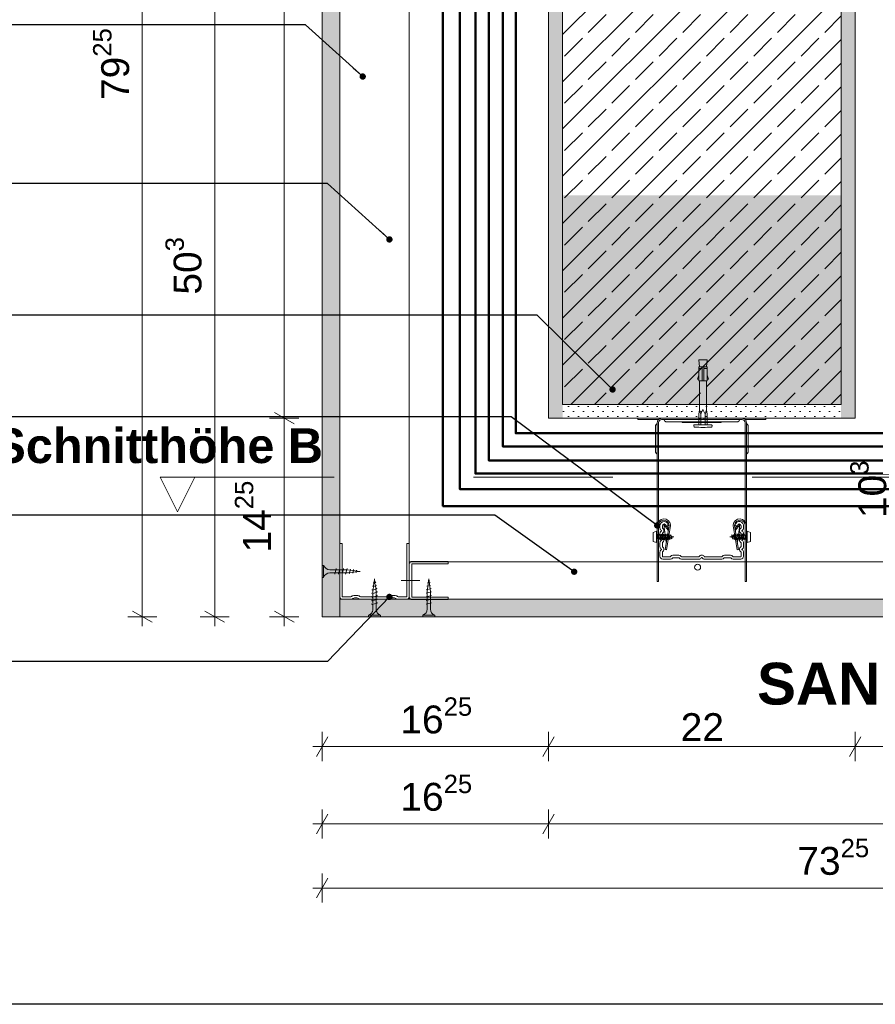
# Model space of a CAD drawing. Header units: metres. Extents: x -0.7 to 35.4, y 5.7 to 9.1.
# Tile 29 of 47: x 21.879 to 22.493, y 5.734 to 6.441. Entities that reach past the tile are written whole.
import ezdxf

# ---------------------------------------------------------------- set-up
doc = ezdxf.new("R2010")
doc.units = ezdxf.units.M
doc.header["$MEASUREMENT"] = 0
for name, pattern in [('Schnittlinie', [0.06, 0.03, -0.015, 0, -0.015]), ('VERDECKT', [0.005625, 0.00375, -0.001875]), ('Wipeout_Contour', [1, 0, -1])]:
    doc.linetypes.add(name, pattern=pattern)
for name, color, linetype in [('152 - Bemaßung_ Beschriftung.Ausbau', 7, 'Continuous'), ('203 - Marker.Schnitt - Ausbaudetail SA', 7, 'Continuous'), ('301 - Elemente.Linie', 7, 'Continuous'), ('608 - Struktur.Träger', 7, 'Continuous'), ('653 - Abdeckung.TB Verkofferung', 7, 'Continuous'), ('804 - HKLSE.Elektrik', 7, 'Continuous'), ('Neubau_653 - Abdeckung.TB Verkofferung', 7, 'Continuous'), ('Neubau_660 - Unterkonstruktion.Trockenbau', 7, 'Continuous')]:
    doc.layers.add(name, color=color, linetype=linetype)
doc.styles.add('ERSTELLTER_STIL_1', font='txt')
doc.styles.add('ERSTELLTER_STIL_2', font='txt')
doc.dimstyles.new('ERSTELLTER_STIL__1', dxfattribs={"dimtxt": 0.02, "dimasz": 0.01064, "dimexe": 0.18, "dimexo": 0.0625, "dimgap": 0, "dimtad": 1, "dimtih": 1, "dimtoh": 1, "dimzin": 0, "dimdsep": 46, "dimtxsty": 'ERSTELLTER_STIL_1', "dimblk": 'ARROWHEAD_2', "dimblk1": 'ARROWHEAD_2', "dimblk2": 'ARROWHEAD_2', "dimcen": 0.09, "dimse1": 1, "dimse2": 1, "dimclrd": 7, "dimclre": 7, "dimclrt": 7, "dimazin": 0, "dimtfac": 1, "dimtdec": 4, "dimtmove": 0, "dimatfit": 3, "dimfxl": 1, "dimtolj": 1, "dimtzin": 0, "dimarcsym": 0})
doc.dimstyles.new('ERSTELLTER_STIL__2', dxfattribs={"dimtxt": 0.02, "dimasz": 0.01064, "dimexe": 0.18, "dimexo": 0.0625, "dimgap": 0, "dimtad": 1, "dimzin": 0, "dimdsep": 46, "dimtxsty": 'ERSTELLTER_STIL_1', "dimblk": 'ARROWHEAD_2', "dimblk1": 'ARROWHEAD_2', "dimblk2": 'ARROWHEAD_2', "dimcen": 0.09, "dimse1": 1, "dimse2": 1, "dimclrd": 7, "dimclre": 7, "dimclrt": 7, "dimazin": 0, "dimtfac": 1, "dimtdec": 4, "dimtmove": 0, "dimatfit": 3, "dimfxl": 1, "dimtolj": 1, "dimtzin": 0, "dimarcsym": 0})
doc.dimstyles.new('ERSTELLTER_STIL__3', dxfattribs={"dimtxt": 0.18, "dimasz": 0.00912, "dimexe": 0.18, "dimexo": 0.0625, "dimgap": 0, "dimtad": 0, "dimtih": 1, "dimtoh": 1, "dimdec": 4, "dimzin": 0, "dimdsep": 46, "dimcen": 0.09, "dimadec": 0, "dimazin": 0, "dimtfac": 1, "dimtdec": 4, "dimtmove": 0, "dimatfit": 3, "dimldrblk": 'ARROWHEAD_11', "dimfxl": 1, "dimtolj": 1, "dimtzin": 0, "dimarcsym": 0})
pattern_1 = [(45, (17.068287, 0.45), (-0.003535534, 0.003535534), [0, -0.005])]

# ---------------------------------------------------------------- blocks, each defined once
blk = doc.blocks.new('*D157', base_point=(17.06829, 0.45))
at = {"layer": '152 - Bemaßung_ Beschriftung.Ausbau', "color": 7, "linetype": 'Continuous', "lineweight": 5}
for p, q in [((22.07899, 6.155), (22.05799, 6.155)), ((22.06149, 6.15904), (22.07549, 6.15096)), ((22.06849, 6.0125), (22.06849, 6.155)), ((22.07899, 6.0125), (22.05799, 6.0125)), ((22.06149, 6.01654), (22.07549, 6.00846)), ((22.06849, 6.00565), (22.06849, 6.0125))]:
    blk.add_line(p, q, dxfattribs=at)
at = {"layer": '152 - Bemaßung_ Beschriftung.Ausbau', "color": 7, "lineweight": 5, "insert": (22.06471, 6.05856), "char_height": 0.02, "attachment_point": 7, "rotation": 90, "style": 'ERSTELLTER_STIL_1'}
blk.add_mtext('\\A1;{\\pql;\\fArial|b0|i0|c0|p38;14\\fArial|b0|i0|c0|p38;\\A1{\\H.66x;\\S25^  ;}}', dxfattribs=at)
blk = doc.blocks.new('ARROWHEAD_2')
at = {"color": 0, "linetype": 'Continuous', "lineweight": 0}
for p, q in [((0, 0), (-1, 0)), ((-0.378, -0.655), (0.378, 0.655))]:
    blk.add_line(p, q, dxfattribs=at)
blk = doc.blocks.new('*D158', base_point=(17.06829, 0.45))
at = {"layer": '152 - Bemaßung_ Beschriftung.Ausbau', "color": 7, "linetype": 'Continuous', "lineweight": 5}
for p, q in [((22.06849, 6.805), (22.06849, 6.81185)), ((22.07899, 6.805), (22.05799, 6.805)), ((22.07549, 6.80096), (22.06149, 6.80904)), ((22.06849, 6.155), (22.06849, 6.805)), ((22.07899, 6.155), (22.05799, 6.155)), ((22.06149, 6.15904), (22.07549, 6.15096))]:
    blk.add_line(p, q, dxfattribs=at)
at = {"layer": '152 - Bemaßung_ Beschriftung.Ausbau', "color": 7, "lineweight": 5, "insert": (22.06449, 6.46482), "char_height": 0.02, "attachment_point": 7, "rotation": 90, "style": 'ERSTELLTER_STIL_1'}
blk.add_mtext('\\A1;{\\pql;\\fArial|b0|i0|c0|p38;65}', dxfattribs=at)
blk = doc.blocks.new('*D159', base_point=(17.06829, 0.45))
at = {"layer": '152 - Bemaßung_ Beschriftung.Ausbau', "color": 7, "linetype": 'Continuous', "lineweight": 5}
for p, q in [((22.02904, 6.5155), (22.00804, 6.5155)), ((22.01154, 6.51954), (22.02554, 6.51146)), ((22.01854, 6.0125), (22.01854, 6.5155)), ((22.02904, 6.0125), (22.00804, 6.0125)), ((22.01154, 6.01654), (22.02554, 6.00846)), ((22.01854, 6.00565), (22.01854, 6.0125))]:
    blk.add_line(p, q, dxfattribs=at)
at = {"layer": '152 - Bemaßung_ Beschriftung.Ausbau', "color": 7, "lineweight": 5, "insert": (22.01487, 6.24381), "char_height": 0.02, "attachment_point": 7, "rotation": 90, "style": 'ERSTELLTER_STIL_1'}
blk.add_mtext('\\A1;{\\pql;\\fArial|b0|i0|c0|p38;50\\fArial|b0|i0|c0|p38;\\A1{\\H.66x;\\S3^  ;}}', dxfattribs=at)
blk = doc.blocks.new('*D161', base_point=(17.06829, 0.45))
at = {"layer": '152 - Bemaßung_ Beschriftung.Ausbau', "color": 7, "linetype": 'Continuous', "lineweight": 5}
for p, q in [((22.09981, 5.92619), (22.09173, 5.91219)), ((22.09577, 5.90869), (22.09577, 5.92969)), ((22.26231, 5.92619), (22.25423, 5.91219)), ((22.25827, 5.90869), (22.25827, 5.92969)), ((22.08892, 5.91919), (22.09577, 5.91919)), ((22.09577, 5.91919), (22.25827, 5.91919))]:
    blk.add_line(p, q, dxfattribs=at)
at = {"layer": '152 - Bemaßung_ Beschriftung.Ausbau', "color": 7, "lineweight": 5, "insert": (22.15183, 5.92286), "char_height": 0.02, "attachment_point": 7, "style": 'ERSTELLTER_STIL_1'}
blk.add_mtext('\\A1;{\\pql;\\fArial|b0|i0|c0|p38;16\\fArial|b0|i0|c0|p38;\\A1{\\H.66x;\\S25^  ;}}', dxfattribs=at)
blk = doc.blocks.new('*D162', base_point=(17.06829, 0.45))
at = {"layer": '152 - Bemaßung_ Beschriftung.Ausbau', "color": 7, "linetype": 'Continuous', "lineweight": 5}
for p, q in [((22.26231, 5.92619), (22.25423, 5.91219)), ((22.25827, 5.90869), (22.25827, 5.92969)), ((22.48231, 5.92619), (22.47423, 5.91219)), ((22.47827, 5.90869), (22.47827, 5.92969)), ((22.25827, 5.91919), (22.47827, 5.91919))]:
    blk.add_line(p, q, dxfattribs=at)
at = {"layer": '152 - Bemaßung_ Beschriftung.Ausbau', "color": 7, "lineweight": 5, "insert": (22.35309, 5.92319), "char_height": 0.02, "attachment_point": 7, "style": 'ERSTELLTER_STIL_1'}
blk.add_mtext('\\A1;{\\pql;\\fArial|b0|i0|c0|p38;22}', dxfattribs=at)
blk = doc.blocks.new('*D163', base_point=(17.06829, 0.45))
at = {"layer": '152 - Bemaßung_ Beschriftung.Ausbau', "color": 7, "linetype": 'Continuous', "lineweight": 5}
for p, q in [((22.48231, 5.92619), (22.47423, 5.91219)), ((22.47827, 5.90869), (22.47827, 5.92969)), ((22.85423, 5.91219), (22.86231, 5.92619)), ((22.85827, 5.90869), (22.85827, 5.92969)), ((22.47827, 5.91919), (22.85827, 5.91919)), ((22.85827, 5.91919), (22.86512, 5.91919))]:
    blk.add_line(p, q, dxfattribs=at)
at = {"layer": '152 - Bemaßung_ Beschriftung.Ausbau', "color": 7, "lineweight": 5, "insert": (22.65309, 5.92319), "char_height": 0.02, "attachment_point": 7, "style": 'ERSTELLTER_STIL_1'}
blk.add_mtext('\\A1;{\\pql;\\fArial|b0|i0|c0|p38;38}', dxfattribs=at)
blk = doc.blocks.new('*D164', base_point=(17.06829, 0.45))
at = {"layer": '152 - Bemaßung_ Beschriftung.Ausbau', "color": 7, "linetype": 'Continuous', "lineweight": 5}
for p, q in [((22.09981, 5.87064), (22.09173, 5.85664)), ((22.09577, 5.85314), (22.09577, 5.87414)), ((22.26231, 5.87064), (22.25423, 5.85664)), ((22.25827, 5.85314), (22.25827, 5.87414)), ((22.08892, 5.86364), (22.09577, 5.86364)), ((22.09577, 5.86364), (22.25827, 5.86364))]:
    blk.add_line(p, q, dxfattribs=at)
at = {"layer": '152 - Bemaßung_ Beschriftung.Ausbau', "color": 7, "lineweight": 5, "insert": (22.15183, 5.86731), "char_height": 0.02, "attachment_point": 7, "style": 'ERSTELLTER_STIL_1'}
blk.add_mtext('\\A1;{\\pql;\\fArial|b0|i0|c0|p38;16\\fArial|b0|i0|c0|p38;\\A1{\\H.66x;\\S25^  ;}}', dxfattribs=at)
blk = doc.blocks.new('*D165', base_point=(17.06829, 0.45))
at = {"layer": '152 - Bemaßung_ Beschriftung.Ausbau', "color": 7, "linetype": 'Continuous', "lineweight": 5}
for p, q in [((22.26231, 5.87064), (22.25423, 5.85664)), ((22.25827, 5.85314), (22.25827, 5.87414)), ((22.83233, 5.87064), (22.82425, 5.85664)), ((22.82829, 5.85314), (22.82829, 5.87414)), ((22.25827, 5.86364), (22.82829, 5.86364))]:
    blk.add_line(p, q, dxfattribs=at)
at = {"layer": '152 - Bemaßung_ Beschriftung.Ausbau', "color": 7, "lineweight": 5, "insert": (22.5281, 5.86764), "char_height": 0.02, "attachment_point": 7, "style": 'ERSTELLTER_STIL_1'}
blk.add_mtext('\\A1;{\\pql;\\fArial|b0|i0|c0|p38;57}', dxfattribs=at)
blk = doc.blocks.new('*D167', base_point=(17.06829, 0.45))
at = {"layer": '152 - Bemaßung_ Beschriftung.Ausbau', "color": 7, "linetype": 'Continuous', "lineweight": 5}
for p, q in [((22.09577, 5.80713), (22.09577, 5.82813)), ((22.82829, 5.80713), (22.82829, 5.82813)), ((22.09981, 5.82463), (22.09173, 5.81063)), ((22.83233, 5.82463), (22.82425, 5.81063)), ((22.08892, 5.81763), (22.09577, 5.81763)), ((22.09577, 5.81763), (22.82829, 5.81763))]:
    blk.add_line(p, q, dxfattribs=at)
at = {"layer": '152 - Bemaßung_ Beschriftung.Ausbau', "color": 7, "lineweight": 5, "insert": (22.43683, 5.82129), "char_height": 0.02, "attachment_point": 7, "style": 'ERSTELLTER_STIL_1'}
blk.add_mtext('\\A1;{\\pql;\\fArial|b0|i0|c0|p38;73\\fArial|b0|i0|c0|p38;\\A1{\\H.66x;\\S25^  ;}}', dxfattribs=at)
blk = doc.blocks.new('*D191', base_point=(17.06829, 0.45))
at = {"layer": '152 - Bemaßung_ Beschriftung.Ausbau', "color": 7, "linetype": 'Continuous', "lineweight": 5}
for p, q in [((22.51016, 6.155), (22.51016, 6.16185)), ((22.52066, 6.155), (22.49966, 6.155)), ((22.51716, 6.15096), (22.50316, 6.15904)), ((22.51016, 6.052), (22.51016, 6.155)), ((22.50316, 6.05604), (22.51716, 6.04796)), ((22.52066, 6.052), (22.49966, 6.052)), ((22.51016, 6.04515), (22.51016, 6.052))]:
    blk.add_line(p, q, dxfattribs=at)
at = {"layer": '152 - Bemaßung_ Beschriftung.Ausbau', "color": 7, "lineweight": 5, "insert": (22.50649, 6.08331), "char_height": 0.02, "attachment_point": 7, "rotation": 90, "style": 'ERSTELLTER_STIL_1'}
blk.add_mtext('\\A1;{\\pql;\\fArial|b0|i0|c0|p38;10\\fArial|b0|i0|c0|p38;\\A1{\\H.66x;\\S3^  ;}}', dxfattribs=at)
blk = doc.blocks.new('*D232', base_point=(17.06829, 0.45))
at = {"layer": '152 - Bemaßung_ Beschriftung.Ausbau', "color": 7, "linetype": 'Continuous', "lineweight": 5}
for p, q in [((21.96659, 6.805), (21.96659, 6.81185)), ((21.97709, 6.805), (21.95609, 6.805)), ((21.97359, 6.80096), (21.95959, 6.80904)), ((21.96659, 6.0125), (21.96659, 6.805)), ((21.97709, 6.0125), (21.95609, 6.0125)), ((21.95959, 6.01654), (21.97359, 6.00846)), ((21.96659, 6.00565), (21.96659, 6.0125))]:
    blk.add_line(p, q, dxfattribs=at)
at = {"layer": '152 - Bemaßung_ Beschriftung.Ausbau', "color": 7, "lineweight": 5, "insert": (21.96292, 6.38356), "char_height": 0.02, "attachment_point": 7, "rotation": 90, "style": 'ERSTELLTER_STIL_1'}
blk.add_mtext('\\A1;{\\pql;\\fArial|b0|i0|c0|p38;79\\fArial|b0|i0|c0|p38;\\A1{\\H.66x;\\S25^  ;}}', dxfattribs=at)
blk = doc.blocks.new('ARROWHEAD_11')
at = {"color": 0, "linetype": 'Continuous', "lineweight": 0}
blk.add_line((0, 0), (-1, 0), dxfattribs=at)
at = {"color": 0, "linetype": 'Continuous', "lineweight": 0, "const_width": 0.25, "flags": 128}
blk.add_lwpolyline([(-0.125, 0, 1), (0.125, 0, 1)], format="xyb", close=True, dxfattribs=at)

msp = doc.modelspace()

# ---------------------------------------------------------------- hatches: boundary and pattern name
at = {"layer": '608 - Struktur.Träger', "linetype": 'Continuous', "lineweight": 5}
h = msp.add_hatch(dxfattribs=at)
h.set_pattern_fill('Gips_0002', style=0, pattern_type=2)
h.set_pattern_definition(pattern_1)
h.paths.add_polyline_path([(22.25827, 6.815), (22.25827, 6.155), (22.26827, 6.155), (22.26827, 6.165), (22.26827, 6.815)])
h = msp.add_hatch(dxfattribs=at)
h.set_pattern_fill('Beton__Stahlbeton_0002', style=0, pattern_type=2)
h.set_pattern_definition([(45, (17.068287, 0.45), (-0.01697056, 0.01697056), []), (45, (17.059802, 0.458485), (-0.01697056, 0.01697056), [0.018, -0.006])])
h.paths.add_polyline_path([(22.26827, 6.165), (22.46827, 6.165), (22.46827, 6.815), (22.26827, 6.815)])
h = msp.add_hatch(dxfattribs=at)
h.set_pattern_fill('Gips_0002', style=0, pattern_type=2)
h.set_pattern_definition(pattern_1)
h.paths.add_polyline_path([(22.46827, 6.155), (22.47827, 6.155), (22.47827, 6.815), (22.46827, 6.815), (22.46827, 6.165)])
at = {"layer": '608 - Struktur.Träger', "linetype": 'Continuous', "lineweight": 0, "true_color": 0x3f1a1a}
msp.add_hatch(color=19, dxfattribs=at).paths.add_polyline_path([(22.26827, 6.165), (22.46827, 6.165), (22.46827, 6.315), (22.26827, 6.315)])
at = {"layer": '608 - Struktur.Träger', "linetype": 'Continuous', "lineweight": 5}
h = msp.add_hatch(dxfattribs=at)
h.set_pattern_fill('Gips_0002', style=0, pattern_type=2)
h.set_pattern_definition(pattern_1)
h.paths.add_polyline_path([(22.46827, 6.165), (22.26827, 6.165), (22.26827, 6.155), (22.46827, 6.155)])
at = {"layer": 'Neubau_653 - Abdeckung.TB Verkofferung', "linetype": 'Continuous', "lineweight": 5}
h = msp.add_hatch(dxfattribs=at)
h.set_pattern_fill('Gips_0002', style=0, pattern_type=2)
h.set_pattern_definition(pattern_1)
h.paths.add_polyline_path([(22.09577, 6.80261), (22.09577, 6.0125), (22.10827, 6.0125), (22.10827, 6.80261)])
h = msp.add_hatch(dxfattribs=at)
h.set_pattern_fill('Gips_0002', style=0, pattern_type=2)
h.set_pattern_definition(pattern_1)
h.paths.add_polyline_path([(22.10827, 6.0125), (22.82327, 6.0125), (22.82327, 6.025), (22.15827, 6.025), (22.10827, 6.025)])

# ---------------------------------------------------------------- linework, layer by layer
at = {"layer": '203 - Marker.Schnitt - Ausbaudetail SA', "color": 7, "linetype": 'Schnittlinie', "lineweight": 13}
msp.add_line((22.00435, 6.11281), (25.83429, 6.11281), dxfattribs=at)
at = {"layer": '301 - Elemente.Linie', "color": 1, "linetype": 'Continuous', "lineweight": 5}
for p, q in [((22.36609, 6.19085), (22.36859, 6.19085)), ((22.36959, 6.19085), (22.37209, 6.19085)), ((22.36859, 6.18185), (22.36959, 6.18185)), ((22.36677, 6.155), (22.36677, 6.154)), ((22.36759, 6.15037), (22.36759, 6.15787)), ((22.36977, 6.155), (22.36977, 6.154)), ((22.37059, 6.15787), (22.37059, 6.15037)), ((22.34108, 6.07835), (22.3442, 6.07461)), ((22.39547, 6.07835), (22.39234, 6.07461)), ((22.33577, 6.07382), (22.33577, 6.06582)), ((22.33627, 6.07095), (22.33667, 6.07095)), ((22.33627, 6.0687), (22.33713, 6.0687)), ((22.3369, 6.07182), (22.33741, 6.06773)), ((22.33715, 6.07095), (22.33797, 6.07095)), ((22.33761, 6.0687), (22.33843, 6.0687)), ((22.3382, 6.07182), (22.33871, 6.06773)), ((22.33845, 6.07095), (22.33927, 6.07095)), ((22.33891, 6.0687), (22.33973, 6.0687)), ((22.3395, 6.07182), (22.34001, 6.06773)), ((22.33975, 6.07095), (22.34057, 6.07095)), ((22.34021, 6.0687), (22.34103, 6.0687)), ((22.3408, 6.07182), (22.34131, 6.06773)), ((22.34105, 6.07095), (22.34187, 6.07095)), ((22.34151, 6.0687), (22.34233, 6.0687)), ((22.3421, 6.07182), (22.34261, 6.06773)), ((22.34235, 6.07095), (22.34317, 6.07095)), ((22.34281, 6.0687), (22.34363, 6.0687)), ((22.3434, 6.07182), (22.34391, 6.06773)), ((22.34365, 6.07095), (22.34427, 6.07095)), ((22.34411, 6.0687), (22.34427, 6.0687)), ((22.34448, 6.07089), (22.34427, 6.07095)), ((22.3449, 6.06888), (22.34427, 6.0687)), ((22.3447, 6.07176), (22.34517, 6.06802)), ((22.34586, 6.0705), (22.34499, 6.07075)), ((22.34613, 6.06922), (22.34535, 6.069)), ((22.34605, 6.07138), (22.34643, 6.06837)), ((22.34827, 6.06982), (22.34637, 6.07036)), ((22.34827, 6.06982), (22.34658, 6.06935)), ((22.38828, 6.06982), (22.38997, 6.0703)), ((22.38828, 6.06982), (22.39017, 6.06929)), ((22.3905, 6.06827), (22.39012, 6.07128)), ((22.39042, 6.07043), (22.39119, 6.07065)), ((22.39068, 6.06915), (22.39155, 6.0689)), ((22.39184, 6.06789), (22.39137, 6.07163)), ((22.39165, 6.07077), (22.39228, 6.07095)), ((22.39206, 6.06876), (22.39228, 6.0687)), ((22.39243, 6.07095), (22.39228, 6.07095)), ((22.3929, 6.0687), (22.39228, 6.0687)), ((22.39315, 6.06782), (22.39264, 6.07192)), ((22.39373, 6.07095), (22.39291, 6.07095)), ((22.3942, 6.0687), (22.39338, 6.0687)), ((22.39445, 6.06782), (22.39394, 6.07192)), ((22.39503, 6.07095), (22.39421, 6.07095)), ((22.3955, 6.0687), (22.39468, 6.0687)), ((22.39575, 6.06782), (22.39524, 6.07192)), ((22.39633, 6.07095), (22.39551, 6.07095)), ((22.3968, 6.0687), (22.39598, 6.0687)), ((22.39705, 6.06782), (22.39654, 6.07192)), ((22.39763, 6.07095), (22.39681, 6.07095)), ((22.3981, 6.0687), (22.39728, 6.0687)), ((22.39835, 6.06782), (22.39784, 6.07192)), ((22.39893, 6.07095), (22.39811, 6.07095)), ((22.3994, 6.0687), (22.39858, 6.0687)), ((22.39965, 6.06782), (22.39914, 6.07192)), ((22.40028, 6.07095), (22.39941, 6.07095)), ((22.40028, 6.0687), (22.39988, 6.0687)), ((22.40078, 6.06582), (22.40078, 6.07382))]:
    msp.add_line(p, q, dxfattribs=at)
at = {"layer": '301 - Elemente.Linie', "color": 1, "linetype": 'VERDECKT', "lineweight": 5}
for p, q in [((22.13295, 6.03714), (22.13327, 6.0397)), ((22.13356, 6.03735), (22.13327, 6.0397)), ((22.13148, 6.03186), (22.1318, 6.03205)), ((22.13148, 6.03186), (22.1318, 6.03155)), ((22.1318, 6.03155), (22.1346, 6.03249)), ((22.13195, 6.03438), (22.13227, 6.03456)), ((22.13195, 6.03438), (22.13227, 6.03406)), ((22.13227, 6.03406), (22.13423, 6.03472)), ((22.13233, 6.03223), (22.13258, 6.03417)), ((22.13242, 6.03689), (22.13274, 6.03707)), ((22.13242, 6.03689), (22.13274, 6.03657)), ((22.13264, 6.03468), (22.13288, 6.03662)), ((22.13274, 6.03657), (22.1339, 6.03697)), ((22.13385, 6.03509), (22.13362, 6.03687)), ((22.13422, 6.03715), (22.1339, 6.03746)), ((22.13422, 6.03715), (22.1339, 6.03697)), ((22.13413, 6.03283), (22.13391, 6.03461)), ((22.13439, 6.0307), (22.13419, 6.03235)), ((22.13455, 6.0349), (22.13423, 6.03522)), ((22.13455, 6.0349), (22.13423, 6.03472)), ((22.13492, 6.03268), (22.1346, 6.03299)), ((22.13492, 6.03268), (22.1346, 6.03249)), ((22.13127, 6.0293), (22.13158, 6.02948)), ((22.13127, 6.0293), (22.13158, 6.02899)), ((22.13127, 6.0267), (22.13158, 6.02688)), ((22.13127, 6.0267), (22.13158, 6.02639)), ((22.13158, 6.02899), (22.13495, 6.03012)), ((22.13158, 6.02639), (22.13495, 6.02752)), ((22.13158, 6.02379), (22.13495, 6.02492)), ((22.13214, 6.0307), (22.13227, 6.03171)), ((22.13214, 6.02967), (22.13214, 6.0307)), ((22.13214, 6.02707), (22.13214, 6.02917)), ((22.13214, 6.02447), (22.13214, 6.02657)), ((22.13439, 6.0307), (22.13439, 6.03043)), ((22.13439, 6.02993), (22.13439, 6.02783)), ((22.13439, 6.02733), (22.13439, 6.02523)), ((22.13527, 6.0303), (22.13495, 6.03061)), ((22.13527, 6.0303), (22.13495, 6.03012)), ((22.13527, 6.0277), (22.13495, 6.02802)), ((22.13527, 6.0277), (22.13495, 6.02752)), ((22.13527, 6.0251), (22.13495, 6.02542)), ((22.13527, 6.0251), (22.13495, 6.02492)), ((22.13127, 6.0241), (22.13158, 6.02428)), ((22.13127, 6.0241), (22.13158, 6.02379)), ((22.13127, 6.0215), (22.13158, 6.02168)), ((22.13127, 6.0215), (22.13158, 6.02119)), ((22.13158, 6.02119), (22.13495, 6.02232)), ((22.13214, 6.02187), (22.13214, 6.02397)), ((22.13214, 6.018), (22.13214, 6.02137)), ((22.13439, 6.02473), (22.13439, 6.02263)), ((22.13439, 6.02213), (22.13439, 6.018)), ((22.13527, 6.0225), (22.13495, 6.02282)), ((22.13527, 6.0225), (22.13495, 6.02232)), ((22.12902, 6.0125), (22.12902, 6.0135)), ((22.13752, 6.0135), (22.12902, 6.0135)), ((22.13752, 6.0125), (22.12902, 6.0125)), ((22.13752, 6.0125), (22.13752, 6.0135))]:
    msp.add_line(p, q, dxfattribs=at)
at = {"layer": '301 - Elemente.Linie', "color": 1, "linetype": 'Continuous', "lineweight": 5}
for points in [[(22.36659, 6.19185), (22.36609, 6.19685), (22.37209, 6.19685), (22.37159, 6.19185)], [(22.36609, 6.18285), (22.36509, 6.18307), (22.36609, 6.18585)], [(22.37209, 6.18285), (22.37309, 6.18307), (22.37209, 6.18585)]]:
    msp.add_lwpolyline(points, dxfattribs=at)
for points in [[(22.36609, 6.19185), (22.36859, 6.19185), (22.36859, 6.18185), (22.36609, 6.18185)], [(22.36959, 6.18185), (22.37209, 6.18185), (22.37209, 6.19185), (22.36959, 6.19185)]]:
    msp.add_lwpolyline(points, close=True, dxfattribs=at)
at = {"layer": '301 - Elemente.Linie', "color": 1, "linetype": 'Continuous', "lineweight": 5, "flags": 128}
for points in [[(22.36609, 6.15037), (22.36609, 6.15787), (22.36659, 6.16099), (22.36659, 6.18185)], [(22.37209, 6.15037), (22.37209, 6.15787), (22.37159, 6.16099), (22.37159, 6.18185)], [(22.33939, 6.155), (22.32227, 6.155), (22.32227, 6.154), (22.3371, 6.154)], [(22.38227, 6.1525), (22.38227, 6.15187), (22.35427, 6.15187), (22.35427, 6.1525)], [(22.39943, 6.154), (22.41427, 6.154), (22.41427, 6.155), (22.39714, 6.155)], [(22.34278, 6.06611), (22.34108, 6.07835), (22.34205, 6.07875), (22.34442, 6.07591)], [(22.39376, 6.06611), (22.39547, 6.07835), (22.3945, 6.07875), (22.39213, 6.07591)]]:
    msp.add_lwpolyline(points, dxfattribs=at)
for points in [[(22.36659, 6.16099), (22.36759, 6.15787), (22.36886, 6.16084, -0.659396), (22.36932, 6.16084), (22.37059, 6.15787), (22.37159, 6.16099)], [(22.40027, 6.07828), (22.40027, 6.15187, 0.414214), (22.39714, 6.155), (22.33939, 6.155, 0.414214), (22.33627, 6.15187), (22.33627, 6.07801)], [(22.33727, 6.08093), (22.33727, 6.15187, -0.414214), (22.33939, 6.154), (22.39714, 6.154, -0.414214), (22.39927, 6.15187), (22.39927, 6.08094)], [(22.34105, 6.154, 0.211511), (22.34223, 6.15262, 0.111248), (22.34277, 6.1525), (22.39377, 6.1525, 0.111248), (22.39431, 6.15262, 0.211511), (22.39549, 6.154)], [(22.33627, 6.15125, 0.093781), (22.33541, 6.15046, 0.160861), (22.33502, 6.14926), (22.33502, 6.13123, 0.160861), (22.33541, 6.13004, 0.093781), (22.33627, 6.12925)], [(22.40027, 6.12925, 0.093781), (22.40112, 6.13004, 0.160861), (22.40152, 6.13123), (22.40152, 6.14926, 0.160861), (22.40112, 6.15046, 0.093781), (22.40027, 6.15125)], [(22.33627, 6.05305), (22.33627, 6.07801, -0.962225), (22.34576, 6.07838, -0.060651), (22.34572, 6.07766), (22.34288, 6.0606), (22.34189, 6.06076), (22.34471, 6.07767, 0.093106), (22.34469, 6.07878, 0.901942), (22.33727, 6.07801), (22.33727, 6.05305)], [(22.40028, 6.05305), (22.40028, 6.07801, 0.962225), (22.39079, 6.07838, 0.060651), (22.39082, 6.07766), (22.39367, 6.0606), (22.39465, 6.06076), (22.39183, 6.07767, -0.093106), (22.39186, 6.07878, -0.901942), (22.39928, 6.07801), (22.39928, 6.05305)]]:
    msp.add_lwpolyline(points, format="xyb", dxfattribs=at)
at = {"layer": '301 - Elemente.Linie', "color": 1, "linetype": 'Continuous', "lineweight": 5}
msp.add_lwpolyline([(22.36305, 6.14872), (22.36603, 6.14849, 0.038322), (22.37215, 6.14849), (22.37513, 6.14872, 0.39195), (22.37559, 6.14922), (22.37559, 6.14987, 0.414214), (22.37509, 6.15037), (22.36309, 6.15037, 0.414214), (22.36259, 6.14987), (22.36259, 6.14922, 0.39195)], format="xyb", close=True, dxfattribs=at)
at = {"layer": '301 - Elemente.Linie', "color": 1, "linetype": 'Continuous', "lineweight": 5, "flags": 128}
for points in [[(22.33577, 6.06582), (22.33327, 6.06657), (22.33327, 6.07307), (22.33577, 6.07382), (22.33627, 6.07357), (22.33627, 6.06607)], [(22.33704, 6.07149), (22.33776, 6.06801), (22.33741, 6.06773), (22.33726, 6.06807), (22.33654, 6.07155), (22.3369, 6.07182)], [(22.33834, 6.07149), (22.33906, 6.06801), (22.33871, 6.06773), (22.33856, 6.06807), (22.33784, 6.07155), (22.3382, 6.07182)], [(22.33964, 6.07149), (22.34036, 6.06801), (22.34001, 6.06773), (22.33986, 6.06807), (22.33914, 6.07155), (22.3395, 6.07182)], [(22.34094, 6.07149), (22.34166, 6.06801), (22.34131, 6.06773), (22.34116, 6.06807), (22.34044, 6.07155), (22.3408, 6.07182)], [(22.34224, 6.07149), (22.34296, 6.06801), (22.34261, 6.06773), (22.34246, 6.06807), (22.34174, 6.07155), (22.3421, 6.07182)], [(22.34354, 6.07149), (22.34426, 6.06801), (22.34391, 6.06773), (22.34376, 6.06807), (22.34304, 6.07155), (22.3434, 6.07182)], [(22.34517, 6.06802), (22.3455, 6.06828), (22.34486, 6.0714), (22.3447, 6.07176), (22.34436, 6.07149), (22.34498, 6.06846)], [(22.34643, 6.06837), (22.34673, 6.06861), (22.34626, 6.07089), (22.34605, 6.07138), (22.34573, 6.07113), (22.34618, 6.06894)], [(22.39012, 6.07128), (22.38981, 6.07104), (22.39028, 6.06876), (22.3905, 6.06827), (22.39081, 6.06852), (22.39036, 6.07071)], [(22.39137, 6.07163), (22.39104, 6.07137), (22.39169, 6.06824), (22.39184, 6.06789), (22.39219, 6.06816), (22.39156, 6.07119)], [(22.39301, 6.06816), (22.39229, 6.07164), (22.39264, 6.07192), (22.39278, 6.07158), (22.3935, 6.0681), (22.39315, 6.06782)], [(22.39431, 6.06816), (22.39359, 6.07164), (22.39394, 6.07192), (22.39408, 6.07158), (22.3948, 6.0681), (22.39445, 6.06782)], [(22.39561, 6.06816), (22.39489, 6.07164), (22.39524, 6.07192), (22.39538, 6.07158), (22.3961, 6.0681), (22.39575, 6.06782)], [(22.39691, 6.06816), (22.39619, 6.07164), (22.39654, 6.07192), (22.39668, 6.07158), (22.3974, 6.0681), (22.39705, 6.06782)], [(22.39821, 6.06816), (22.39749, 6.07164), (22.39784, 6.07192), (22.39798, 6.07158), (22.3987, 6.0681), (22.39835, 6.06782)], [(22.39951, 6.06816), (22.39879, 6.07164), (22.39914, 6.07192), (22.39928, 6.07158), (22.4, 6.0681), (22.39965, 6.06782)], [(22.40078, 6.07382), (22.40328, 6.07307), (22.40328, 6.06657), (22.40078, 6.06582), (22.40028, 6.06607), (22.40028, 6.07357)]]:
    msp.add_lwpolyline(points, close=True, dxfattribs=at)
at = {"layer": '301 - Elemente.Linie', "color": 1, "linetype": 'VERDECKT', "lineweight": 5}
for points in [[(22.33727, 6.05305), (22.33727, 6.03776), (22.33627, 6.03776), (22.33627, 6.05305)], [(22.39928, 6.05305), (22.39928, 6.03776), (22.40028, 6.03776), (22.40028, 6.05305)]]:
    msp.add_lwpolyline(points, dxfattribs=at)
at = {"layer": '301 - Elemente.Linie', "color": 1, "linetype": 'Continuous', "lineweight": 9}
msp.add_circle((22.36527, 6.04804), 0.00215, dxfattribs=at)
at = {"layer": '301 - Elemente.Linie', "color": 1, "linetype": 'VERDECKT', "lineweight": 5}
for centre, start, end in [((22.12723, 6.01808), 291.38367, 359.0609), ((22.13931, 6.01808), 180.93916, 248.61639)]:
    msp.add_arc(centre, 0.00492, start, end, dxfattribs=at)
at = {"layer": '608 - Struktur.Träger', "color": 7, "linetype": 'Continuous', "lineweight": 13}
for p, q in [((22.26827, 6.815), (22.26827, 6.165)), ((22.46827, 6.815), (22.46827, 6.165)), ((22.46827, 6.165), (22.26827, 6.165))]:
    msp.add_line(p, q, dxfattribs=at)
at = {"layer": '608 - Struktur.Träger', "color": 7, "linetype": 'Continuous', "lineweight": 5}
for p, q in [((22.25827, 6.805), (22.25827, 6.155)), ((22.47827, 6.805), (22.47827, 6.155))]:
    msp.add_line(p, q, dxfattribs=at)
at = {"layer": '608 - Struktur.Träger', "color": 7, "linetype": 'Continuous', "lineweight": 5, "flags": 128}
msp.add_lwpolyline([(22.47827, 6.155), (22.25827, 6.155)], dxfattribs=at)
at = {"layer": '653 - Abdeckung.TB Verkofferung', "color": 1, "linetype": 'Continuous', "lineweight": 9, "flags": 128}
msp.add_lwpolyline([(22.82327, 6.052), (22.15827, 6.052), (22.15827, 6.025), (22.82327, 6.025)], close=True, dxfattribs=at)
msp.add_lwpolyline([(22.15239, 6.0385), (22.16572, 6.0385)], dxfattribs=at)
at = {"layer": '804 - HKLSE.Elektrik', "color": 92, "linetype": 'Continuous', "lineweight": 50, "true_color": 0x00be00, "flags": 128}
for points in [[(24.1148, 6.78988), (23.09692, 6.78988), (23.09692, 6.14418), (22.23473, 6.14418), (22.23473, 6.47211)], [(24.1148, 6.78052), (23.10627, 6.78052), (23.10627, 6.13483), (22.22538, 6.13483), (22.22538, 6.47211)], [(24.1148, 6.77041), (23.11639, 6.77041), (23.11639, 6.12471), (22.21526, 6.12471), (22.21526, 6.47211)], [(24.1148, 6.76092), (23.12587, 6.76092), (23.12587, 6.11523), (22.20578, 6.11523), (22.20578, 6.47211)], [(24.1148, 6.74972), (23.13707, 6.74972), (23.13707, 6.10403), (22.19458, 6.10403), (22.19458, 6.47211)], [(24.1148, 6.73758), (23.14921, 6.73758), (23.14921, 6.09189), (22.18244, 6.09189), (22.18244, 6.47211)]]:
    msp.add_lwpolyline(points, dxfattribs=at)
at = {"layer": 'Neubau_653 - Abdeckung.TB Verkofferung', "color": 1, "linetype": 'Continuous', "lineweight": 13, "flags": 128}
for points in [[(22.09577, 6.80261), (22.09577, 6.0125), (22.10827, 6.0125), (22.10827, 6.80261)], [(22.10827, 6.0125), (22.82327, 6.0125), (22.82327, 6.025), (22.15827, 6.025), (22.10827, 6.025)]]:
    msp.add_lwpolyline(points, close=True, dxfattribs=at)
at = {"layer": 'Neubau_653 - Abdeckung.TB Verkofferung', "color": 1, "linetype": 'Continuous', "lineweight": 5, "flags": 128}
msp.add_lwpolyline([(22.15827, 6.8), (22.15827, 6.052)], dxfattribs=at)
at = {"layer": 'Neubau_660 - Unterkonstruktion.Trockenbau', "color": 1, "linetype": 'Continuous', "lineweight": 5}
for p, q in [((22.09677, 6.04925), (22.09677, 6.04075)), ((22.10577, 6.047), (22.10477, 6.043)), ((22.10837, 6.047), (22.10737, 6.043)), ((22.11097, 6.047), (22.10997, 6.043)), ((22.11357, 6.047), (22.11257, 6.043)), ((22.11594, 6.04665), (22.11513, 6.04321)), ((22.11817, 6.04628), (22.11765, 6.04368)), ((22.12042, 6.04595), (22.12016, 6.04415)), ((22.17392, 6.03268), (22.17048, 6.03186)), ((22.17355, 6.0349), (22.17095, 6.03438)), ((22.17322, 6.03715), (22.17142, 6.03689)), ((22.17427, 6.0303), (22.17027, 6.0293)), ((22.17427, 6.0277), (22.17027, 6.0267)), ((22.17427, 6.0251), (22.17027, 6.0241)), ((22.17427, 6.0225), (22.17027, 6.0215)), ((22.17652, 6.0135), (22.16802, 6.0135))]:
    msp.add_line(p, q, dxfattribs=at)
at = {"layer": 'Neubau_660 - Unterkonstruktion.Trockenbau', "color": 1, "linetype": 'Continuous', "lineweight": 5, "flags": 128}
for points in [[(22.34243, 6.07785), (22.34418, 6.07785, 1), (22.33818, 6.07785), (22.33818, 6.0762, 0.267949), (22.33918, 6.07447, -0.57735), (22.33918, 6.07403, 0.267949), (22.33818, 6.0723), (22.33818, 6.0695, 0.267949), (22.33918, 6.06777, -0.57735), (22.33918, 6.06733, 0.267949), (22.33818, 6.0656), (22.33818, 6.0628, 0.267949), (22.33918, 6.06107, -0.57735), (22.33918, 6.06063, 0.267949), (22.33818, 6.0589), (22.33818, 6.05585, 0.414214), (22.34018, 6.05385), (22.34568, 6.05385, 0.250492), (22.34734, 6.05474, -0.250492), (22.34755, 6.05485), (22.35181, 6.05485, -0.250492), (22.35202, 6.05474, 0.250492), (22.35368, 6.05385), (22.36623, 6.05385, 0.267949), (22.36796, 6.05485, -0.57735), (22.3684, 6.05485, 0.267949), (22.37013, 6.05385), (22.38268, 6.05385, 0.250492), (22.38434, 6.05474, -0.250492), (22.38455, 6.05485), (22.38881, 6.05485, -0.250492), (22.38902, 6.05474, 0.250492), (22.39068, 6.05385), (22.39618, 6.05385, 0.414214), (22.39818, 6.05585), (22.39818, 6.0589, 0.267949), (22.39718, 6.06063, -0.57735), (22.39718, 6.06107, 0.267949), (22.39818, 6.0628), (22.39818, 6.0656, 0.267949), (22.39718, 6.06733, -0.57735), (22.39718, 6.06777, 0.267949), (22.39818, 6.0695), (22.39818, 6.0723, 0.267949), (22.39718, 6.07403, -0.57735), (22.39718, 6.07447, 0.267949), (22.39818, 6.0762), (22.39818, 6.07785, 0.414214), (22.39518, 6.08085, 0.414214), (22.39218, 6.07785), (22.39393, 6.07785, -1), (22.39643, 6.07785), (22.39643, 6.0762, -0.267949), (22.3963, 6.07598, 0.57735), (22.3963, 6.07252, -0.267949), (22.39643, 6.0723), (22.39643, 6.0695, -0.267949), (22.3963, 6.06928, 0.57735), (22.3963, 6.06582, -0.267949), (22.39643, 6.0656), (22.39643, 6.0628, -0.267949), (22.3963, 6.06258, 0.57735), (22.3963, 6.05912, -0.267949), (22.39643, 6.0589), (22.39643, 6.05585, -0.414214), (22.39618, 6.0556), (22.39068, 6.0556, -0.250492), (22.39047, 6.05571, 0.250492), (22.38881, 6.0566), (22.38455, 6.0566, 0.250492), (22.38289, 6.05571, -0.250492), (22.38268, 6.0556), (22.37013, 6.0556, -0.267949), (22.36991, 6.05572, 0.57735), (22.36645, 6.05572, -0.267949), (22.36623, 6.0556), (22.35368, 6.0556, -0.250492), (22.35347, 6.05571, 0.250492), (22.35181, 6.0566), (22.34755, 6.0566, 0.250492), (22.34589, 6.05571, -0.250492), (22.34568, 6.0556), (22.34018, 6.0556, -0.414214), (22.33993, 6.05585), (22.33993, 6.0589, -0.267949), (22.34005, 6.05912, 0.57735), (22.34005, 6.06258, -0.267949), (22.33993, 6.0628), (22.33993, 6.0656, -0.267949), (22.34005, 6.06582, 0.57735), (22.34005, 6.06928, -0.267949), (22.33993, 6.0695), (22.33993, 6.0723, -0.267949), (22.34005, 6.07252, 0.57735), (22.34005, 6.07598, -0.267949), (22.33993, 6.0762), (22.33993, 6.07785, -1)], [(22.10827, 6.065), (22.10827, 6.027, 0.414214), (22.11027, 6.025), (22.11577, 6.025, 0.156603), (22.11784, 6.02566, -0.156603), (22.11888, 6.026), (22.12065, 6.026, -0.156603), (22.1217, 6.02566, 0.156603), (22.12377, 6.025), (22.14277, 6.025, 0.156603), (22.14484, 6.02566, -0.156603), (22.14588, 6.026), (22.14765, 6.026, -0.156603), (22.1487, 6.02566, 0.156603), (22.15077, 6.025), (22.15627, 6.025, 0.414214), (22.15827, 6.027), (22.15827, 6.065), (22.15652, 6.065), (22.15652, 6.027, -0.414214), (22.15627, 6.02675), (22.15077, 6.02675, -0.156603), (22.14972, 6.02709, 0.156603), (22.14765, 6.02775), (22.14588, 6.02775, 0.156603), (22.14382, 6.02709, -0.156603), (22.14277, 6.02675), (22.12377, 6.02675, -0.156603), (22.12272, 6.02709, 0.156603), (22.12065, 6.02775), (22.11888, 6.02775, 0.156603), (22.11682, 6.02709, -0.156603), (22.11577, 6.02675), (22.11027, 6.02675, -0.414214), (22.11002, 6.027), (22.11002, 6.065)], [(22.11383, 6.04388), (22.10127, 6.04388, 0.304192), (22.09677, 6.04075), (22.09577, 6.04075), (22.09577, 6.04925), (22.09677, 6.04925, 0.304191), (22.10127, 6.04613), (22.11383, 6.04613), (22.12297, 6.045)], [(22.18627, 6.02475), (22.16027, 6.02475, -0.414214), (22.15827, 6.02675), (22.15827, 6.05025, -0.414214), (22.16027, 6.05225), (22.18627, 6.05225), (22.18627, 6.0505), (22.16027, 6.0505, 0.414214), (22.16002, 6.05025), (22.16002, 6.02675, 0.414214), (22.16027, 6.0265), (22.18627, 6.0265)], [(22.17114, 6.03057), (22.17114, 6.018, -0.304192), (22.16802, 6.0135), (22.16802, 6.0125), (22.17652, 6.0125), (22.17652, 6.0135, -0.304191), (22.17339, 6.018), (22.17339, 6.03057), (22.17227, 6.0397)]]:
    msp.add_lwpolyline(points, format="xyb", close=True, dxfattribs=at)

# ---------------------------------------------------------------- texts
at = {"layer": '152 - Bemaßung_ Beschriftung.Ausbau', "color": 7, "linetype": 'Continuous', "lineweight": 9, "insert": (22.59415, 5.94898), "char_height": 0.03, "attachment_point": 9, "style": 'ERSTELLTER_STIL_2'}
msp.add_mtext('\\A1;{\\pqr;\\fArial|b1|i0|c0|p38;S\\fArial|b1|i0|c0|p38;ANITÄR}', dxfattribs=at)
at = {"layer": '203 - Marker.Schnitt - Ausbaudetail SA', "color": 7, "lineweight": 13, "insert": (21.85966, 6.12247), "char_height": 0.025, "attachment_point": 7, "style": 'ERSTELLTER_STIL_2'}
msp.add_mtext('\\A1;{\\pql;\\pt0;\\fArial|b1|i0|c0|p38;Schnitthöhe B}', dxfattribs=at)

# ---------------------------------------------------------------- dimensions: what is measured, and where the dimension line sits
at = {"layer": '152 - Bemaßung_ Beschriftung.Ausbau', "color": 7, "linetype": 'Continuous', "lineweight": 5}
for base, p1, p2, picture, middle in [((21.96659, 6.805), (22.09577, 6.0125), (22.25827, 6.805), '*D232', (21.95259, 6.43344)), ((22.06849, 6.805), (22.25827, 6.155), (22.25827, 6.805), '*D158', (22.05449, 6.48007)), ((22.01854, 6.5155), (22.09577, 6.0125), (22.01923, 6.5155), '*D159', (22.00454, 6.28607)), ((22.51016, 6.155), (22.48271, 6.052), (22.47827, 6.155), '*D191', (22.49616, 6.12557)), ((22.06849, 6.155), (22.09577, 6.0125), (22.25827, 6.155), '*D157', (22.05449, 6.10844))]:
    dim = msp.add_linear_dim(base=base, p1=p1, p2=p2, angle=90, dimstyle='ERSTELLTER_STIL__2', dxfattribs=at)
    dim.commit()
    dim.dimension.update_dxf_attribs({"geometry": picture, "text_midpoint": middle, "dimtype": 160, "text_rotation": 90})
for base, p1, p2, picture, middle in [((22.25827, 5.91919), (22.09577, 6.0125), (22.25827, 6.155), '*D161', (22.20171, 5.93319)), ((22.25827, 5.86364), (22.09577, 6.0125), (22.25827, 6.155), '*D164', (22.20171, 5.87764)), ((22.47827, 5.91919), (22.25827, 6.155), (22.47827, 6.155), '*D162', (22.36834, 5.93319)), ((22.82829, 5.86364), (22.25827, 6.155), (22.82829, 5.75738), '*D165', (22.54335, 5.87764)), ((22.85827, 5.91919), (22.47827, 6.155), (22.85827, 6.155), '*D163', (22.66834, 5.93319)), ((22.82829, 5.81763), (22.09577, 6.0125), (22.82829, 5.75738), '*D167', (22.48672, 5.83163))]:
    dim = msp.add_linear_dim(base=base, p1=p1, p2=p2, dimstyle='ERSTELLTER_STIL__1', dxfattribs=at)
    dim.commit()
    dim.dimension.update_dxf_attribs({"geometry": picture, "text_midpoint": middle, "dimtype": 160})

# ---------------------------------------------------------------- leaders
at = {"layer": '152 - Bemaßung_ Beschriftung.Ausbau', "color": 7, "linetype": 'Continuous', "lineweight": 9, "annotation_type": 0, "has_hookline": 1, "hookline_direction": 1}
for points, text_width in [([(22.12481, 6.40042), (22.08362, 6.4375), (21.8439, 6.4375)], 0.37249), ([(22.14398, 6.28343), (22.0996, 6.32369), (21.8439, 6.32369)], 0.23654), ([(22.30419, 6.17568), (22.2501, 6.22904), (21.8439, 6.22904)], 0.2884), ([(22.33627, 6.07801), (22.2314, 6.15611), (21.8439, 6.15611)], 0.28888), ([(22.27663, 6.04479), (22.21964, 6.08536), (21.8439, 6.08536)], 0.27146), ([(22.14398, 6.02668), (22.0996, 5.98031), (21.8439, 5.98031)], 0.23654), ([(22.87727, 5.78985), (22.82565, 5.73412), (21.8439, 5.73412)], 0.28967)]:
    msp.add_leader(points, dimstyle='ERSTELLTER_STIL__3', dxfattribs=dict(at, text_width=text_width))

# ---------------------------------------------------------------- next in the draw order: wipeouts: each hides what was drawn before it
at = {"color": 254, "linetype": 'Wipeout_Contour', "lineweight": 0, "ltscale": 68.619344}
msp.add_wipeout([(21.97935, 6.11281), (21.99185, 6.08781), (22.00435, 6.11281)], dxfattribs=at).dxf.layer = '203 - Marker.Schnitt - Ausbaudetail SA'

# ---------------------------------------------------------------- next in the draw order: linework, layer by layer
at = {"layer": '203 - Marker.Schnitt - Ausbaudetail SA', "color": 7, "linetype": 'Continuous', "lineweight": 13, "flags": 128}
msp.add_lwpolyline([(21.97935, 6.11281), (22.00435, 6.11281), (21.99185, 6.08781)], close=True, dxfattribs=at)

doc.saveas('drawing.dxf')
